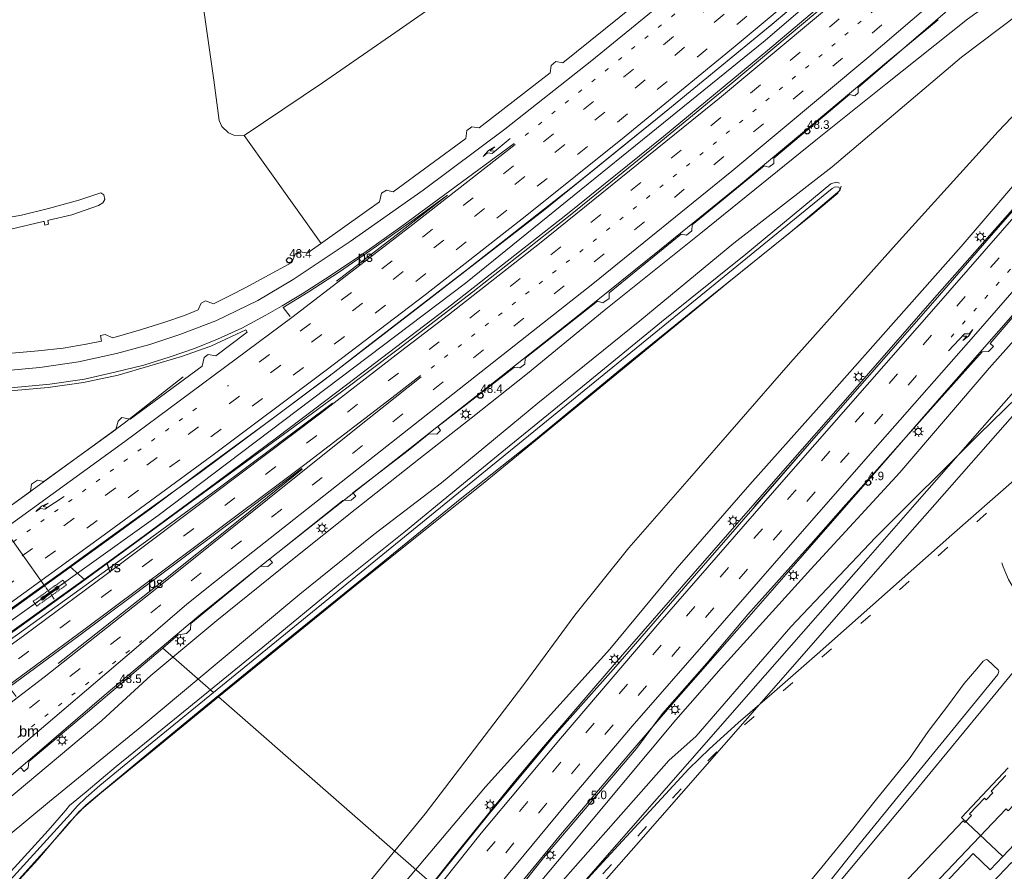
# Model space of a CAD drawing. Header units: metres. Extents: x 83575 to 86200, y 450600 to 453750.
# Tile 11 of 94: x 84056 to 84285, y 451214 to 451413. Entities that reach past the tile are written whole.
import ezdxf
from ezdxf.enums import TextEntityAlignment as Align

# ---------------------------------------------------------------- set-up
doc = ezdxf.new("R2010")
doc.units = ezdxf.units.M
for name, pattern in [('13strp', [4, 1, -3]), ('39strp', [12, 3, -9]), ('CENTER', [2, 1.25, -0.25, 0.25, -0.25]), ('DASHED2', [0.375, 0.25, -0.125])]:
    doc.linetypes.add(name, pattern=pattern)
for name, color, linetype, lineweight in [('bw-bs-portaal', 253, 'Continuous', 18), ('gr-bs-geleiderail', 253, 'geleiderail', 18), ('gw-bs-grondwerklijn', 253, 'Continuous', 18), ('mk-bs-13streep 0.45', 253, '13strp', 18), ('mk-bs-39streep 0.15', 253, '39strp', 18), ('mk-bs-pijlre750', 253, 'Continuous', 18), ('mk-bs-streep 0.15', 253, 'Continuous', 18), ('mk-bs-verdrijfstrp', 253, 'Continuous', 18), ('mk-bs-vlakmark', 253, 'Continuous', 18), ('og-bs-bebouwing', 253, 'Continuous', 18), ('vh-bs-randverharding', 253, 'Continuous', 18), ('wm-bs-hectometerbord text', 253, 'Continuous', 18), ('wm-bs-lichtmast', 253, 'Continuous', 18), ('wm-bs-lijnverlich', 253, 'lijnverlich', 18)]:
    doc.layers.add(name, color=color, linetype=linetype, lineweight=lineweight)
doc.styles.add('rtw_iso', font='iso-rtw.shx')
doc.linetypes.add('geleiderail', pattern='A,2,-1,[175,RTW.shx,S=0.5,R=0,X=0,Y=0],-1', length=4)
doc.linetypes.add('lijnverlich', pattern='A,0,-5,[22,RTW.shx,S=1,R=0,X=-0.625,Y=0],2.5,-0.5,[3,RTW.shx,S=0.5,R=0,X=0,Y=0],-0.5,2.5,[22,RTW.shx,S=1,R=180,X=0.625,Y=0],-5', length=16)

# ---------------------------------------------------------------- blocks, each defined once
blk = doc.blocks.new('poer SB40-flat-115')
h = blk.add_hatch()
h.set_pattern_fill('ACET-2D-ANSI31', color=252, angle=35.5535, style=0)
h.set_pattern_definition([(80.5534531, (-84062.6678, -451279.2036), (-3.131944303, 0.521104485), [])])
h.paths.add_polyline_path([(-1.77, -1.27), (1.77, 1.27), (1.57, 1.55), (-1.98, -0.98)])
at = {"layer": 'bw-bs-portaal', "linetype": 'CENTER'}
for points in [[(4.17, 3.2), (-4.37, -2.91)], [(0.89, -1.24), (-1.09, 1.53)]]:
    blk.add_lwpolyline(points, dxfattribs=at)
at = {"layer": 'bw-bs-portaal', "linetype": 'DASHED2'}
blk.add_lwpolyline([(-3.15, -2.9), (3.76, 2.04), (2.95, 3.18), (-3.97, -1.76)], close=True, dxfattribs=at)
at = {"layer": 'bw-bs-portaal', "linetype": 'Continuous'}
blk.add_lwpolyline([(1.77, 1.27), (1.57, 1.55), (-1.98, -0.98), (-1.77, -1.27)], close=True, dxfattribs=at)
at = {"layer": 'bw-bs-portaal', "linetype": 'CENTER'}
for points in [[(1.37, 0.83), (1.03, 1.32), (1.68, 1.78), (2.03, 1.29), (1.37, 0.83)], [(-1.88, -1.5), (-2.23, -1.01), (-1.58, -0.54), (-1.23, -1.03), (-1.88, -1.5)]]:
    blk.add_lwpolyline(points, close=True, dxfattribs=at)
blk = doc.blocks.new('dtbattr-r-flat-17')
at = {"layer": 'mk-bs-verdrijfstrp', "style": 'rtw_iso'}
blk.add_attdef('TAG', text='', height=2.5, dxfattribs=at).set_placement((0, 0), align=Align.MIDDLE_CENTER)
blk = doc.blocks.new('dtbattr-r-flat-18')
at = {"layer": 'mk-bs-vlakmark', "style": 'rtw_iso'}
blk.add_attdef('TAG', text='', height=2.5, dxfattribs=at).set_placement((0, 0), align=Align.MIDDLE_CENTER)
blk = doc.blocks.new('dtbattr-r-flat-25')
at = {"layer": 'mk-bs-vlakmark', "style": 'rtw_iso'}
blk.add_attdef('TAG', text='', height=2.5, dxfattribs=at).set_placement((0, 0), align=Align.MIDDLE_CENTER)
blk = doc.blocks.new('pijlr-flat-23')
at = {"layer": 'mk-bs-pijlre750'}
for p, q in [((0, 0), (-4.23, -3.44)), ((-5.09, -2.78), (-3.58, -1.94)), ((-3.58, -1.94), (-4.7, -2.86)), ((-6.29, -4.15), (-5.09, -2.78)), ((-6.29, -4.15), (-5.28, -3.33)), ((-5.28, -3.33), (-4.23, -3.44)), ((-4.7, -2.86), (-3.65, -2.96))]:
    blk.add_line(p, q, dxfattribs=at)
blk = doc.blocks.new('pijlr-flat-76')
at = {"layer": 'mk-bs-pijlre750'}
for p, q in [((5.66, 4.97), (4.66, 3.45)), ((5.66, 4.97), (4.78, 4.02)), ((0, 0), (3.72, 3.99)), ((4.27, 3.47), (3.21, 3.44)), ((3.28, 2.41), (4.27, 3.47)), ((4.66, 3.45), (3.28, 2.41)), ((4.78, 4.02), (3.72, 3.99))]:
    blk.add_line(p, q, dxfattribs=at)
blk = doc.blocks.new('pijlr-flat-93')
at = {"layer": 'mk-bs-pijlre750'}
for p, q in [((0, 0), (-4.54, -3.02)), ((-6.66, -3.53), (-5.33, -2.28)), ((-5.33, -2.28), (-3.75, -1.59)), ((-3.75, -1.59), (-4.95, -2.39)), ((-6.66, -3.53), (-5.58, -2.81)), ((-5.58, -2.81), (-4.54, -3.02)), ((-4.95, -2.39), (-3.91, -2.6))]:
    blk.add_line(p, q, dxfattribs=at)
blk = doc.blocks.new('dtbattr-l-flat-42')
at = {"layer": 'mk-bs-13streep 0.45', "style": 'rtw_iso'}
blk.add_attdef('TAG', (0, 0), '', height=2.5, dxfattribs=at)
blk = doc.blocks.new('HMP1-flat-29')
at = {"color": 253}
blk.add_circle((0, 0), 0.625, dxfattribs=at)
blk = doc.blocks.new('HMP1-flat-32')
at = {"color": 253}
blk.add_circle((0, 0), 0.625, dxfattribs=at)
blk = doc.blocks.new('HMP1-flat-34')
at = {"color": 253}
blk.add_circle((0, 0), 0.625, dxfattribs=at)
blk = doc.blocks.new('HMP1-flat-35')
at = {"color": 253}
blk.add_circle((0, 0), 0.625, dxfattribs=at)
blk = doc.blocks.new('HMP1-flat-37')
at = {"color": 253}
blk.add_circle((0, 0), 0.625, dxfattribs=at)
blk = doc.blocks.new('HMP1-flat-38')
at = {"color": 253}
blk.add_circle((0, 0), 0.625, dxfattribs=at)
blk = doc.blocks.new('lantaarnpaal-flat-13')
at = {"layer": 'wm-bs-lichtmast'}
for p, q in [((-0.75, 0), (-1.25, 0)), ((-0.88, 0.88), (-0.53, 0.53)), ((0, 0.75), (0, 1.25)), ((0.53, 0.53), (0.88, 0.88)), ((0.75, 0), (1.25, 0)), ((-0.53, -0.53), (-0.88, -0.88)), ((0, -0.75), (0, -1.25)), ((0.53, -0.53), (0.88, -0.88))]:
    blk.add_line(p, q, dxfattribs=at)
blk.add_circle((0, 0), 0.75, dxfattribs=at)
blk = doc.blocks.new('lantaarnpaal-flat-14')
at = {"layer": 'wm-bs-lichtmast'}
for p, q in [((-0.75, 0), (-1.25, 0)), ((-0.88, 0.88), (-0.53, 0.53)), ((0, 0.75), (0, 1.25)), ((0.53, 0.53), (0.88, 0.88)), ((0.75, 0), (1.25, 0)), ((-0.53, -0.53), (-0.88, -0.88)), ((0, -0.75), (0, -1.25)), ((0.53, -0.53), (0.88, -0.88))]:
    blk.add_line(p, q, dxfattribs=at)
blk.add_circle((0, 0), 0.75, dxfattribs=at)
blk = doc.blocks.new('lantaarnpaal-flat-61')
at = {"layer": 'wm-bs-lichtmast'}
for p, q in [((-0.75, 0), (-1.25, 0)), ((-0.88, 0.88), (-0.53, 0.53)), ((0, 0.75), (0, 1.25)), ((0.53, 0.53), (0.88, 0.88)), ((0.75, 0), (1.25, 0)), ((-0.53, -0.53), (-0.88, -0.88)), ((0, -0.75), (0, -1.25)), ((0.53, -0.53), (0.88, -0.88))]:
    blk.add_line(p, q, dxfattribs=at)
blk.add_circle((0, 0), 0.75, dxfattribs=at)
blk = doc.blocks.new('lantaarnpaal-flat-62')
at = {"layer": 'wm-bs-lichtmast'}
for p, q in [((-0.75, 0), (-1.25, 0)), ((-0.88, 0.88), (-0.53, 0.53)), ((0, 0.75), (0, 1.25)), ((0.53, 0.53), (0.88, 0.88)), ((0.75, 0), (1.25, 0)), ((-0.53, -0.53), (-0.88, -0.88)), ((0, -0.75), (0, -1.25)), ((0.53, -0.53), (0.88, -0.88))]:
    blk.add_line(p, q, dxfattribs=at)
blk.add_circle((0, 0), 0.75, dxfattribs=at)
blk = doc.blocks.new('lantaarnpaal-flat-63')
at = {"layer": 'wm-bs-lichtmast'}
for p, q in [((-0.57, 0.49), (-0.95, 0.82)), ((-0.05, 0.75), (-0.09, 1.25)), ((0.49, 0.57), (0.82, 0.95)), ((0.75, 0.05), (1.25, 0.09)), ((-1.25, -0.09), (-0.75, -0.05)), ((-0.49, -0.57), (-0.82, -0.95)), ((0.05, -0.75), (0.09, -1.25)), ((0.57, -0.49), (0.95, -0.82))]:
    blk.add_line(p, q, dxfattribs=at)
blk.add_circle((0, 0), 0.75, dxfattribs=at)
blk = doc.blocks.new('lantaarnpaal-flat-90')
at = {"layer": 'wm-bs-lichtmast'}
for p, q in [((-0.57, 0.49), (-0.95, 0.82)), ((-0.05, 0.75), (-0.09, 1.25)), ((0.49, 0.57), (0.82, 0.95)), ((0.75, 0.05), (1.25, 0.09)), ((-1.25, -0.09), (-0.75, -0.05)), ((-0.49, -0.57), (-0.82, -0.95)), ((0.05, -0.75), (0.09, -1.25)), ((0.57, -0.49), (0.95, -0.82))]:
    blk.add_line(p, q, dxfattribs=at)
blk.add_circle((0, 0), 0.75, dxfattribs=at)
blk = doc.blocks.new('lantaarnpaal-flat-91')
at = {"layer": 'wm-bs-lichtmast'}
for p, q in [((-0.57, 0.49), (-0.95, 0.82)), ((-0.05, 0.75), (-0.09, 1.25)), ((0.49, 0.57), (0.82, 0.95)), ((0.75, 0.05), (1.25, 0.09)), ((-1.25, -0.09), (-0.75, -0.05)), ((-0.49, -0.57), (-0.82, -0.95)), ((0.05, -0.75), (0.09, -1.25)), ((0.57, -0.49), (0.95, -0.82))]:
    blk.add_line(p, q, dxfattribs=at)
blk.add_circle((0, 0), 0.75, dxfattribs=at)
blk = doc.blocks.new('lantaarnpaal-flat-112')
at = {"layer": 'wm-bs-lichtmast'}
for p, q in [((-0.75, 0.05), (-1.25, 0.09)), ((-0.49, 0.57), (-0.82, 0.94)), ((0.05, 0.75), (0.09, 1.25)), ((0.57, 0.49), (0.94, 0.82)), ((-0.57, -0.49), (-0.94, -0.82)), ((-0.05, -0.75), (-0.09, -1.25)), ((0.49, -0.57), (0.82, -0.94)), ((1.25, -0.09), (0.75, -0.05))]:
    blk.add_line(p, q, dxfattribs=at)
blk.add_circle((0, 0), 0.75, dxfattribs=at)
blk = doc.blocks.new('lantaarnpaal-flat-135')
at = {"layer": 'wm-bs-lichtmast'}
for p, q in [((-0.75, 0), (-1.25, 0)), ((-0.88, 0.88), (-0.53, 0.53)), ((0, 0.75), (0, 1.25)), ((0.53, 0.53), (0.88, 0.88)), ((0.75, 0), (1.25, 0)), ((-0.53, -0.53), (-0.88, -0.88)), ((0, -0.75), (0, -1.25)), ((0.53, -0.53), (0.88, -0.88))]:
    blk.add_line(p, q, dxfattribs=at)
blk.add_circle((0, 0), 0.75, dxfattribs=at)
blk = doc.blocks.new('lantaarnpaal-flat-136')
at = {"layer": 'wm-bs-lichtmast'}
for p, q in [((-0.57, 0.49), (-0.95, 0.82)), ((-0.05, 0.75), (-0.09, 1.25)), ((0.49, 0.57), (0.82, 0.95)), ((0.75, 0.05), (1.25, 0.09)), ((-1.25, -0.09), (-0.75, -0.05)), ((-0.49, -0.57), (-0.82, -0.95)), ((0.05, -0.75), (0.09, -1.25)), ((0.57, -0.49), (0.95, -0.82))]:
    blk.add_line(p, q, dxfattribs=at)
blk.add_circle((0, 0), 0.75, dxfattribs=at)
blk = doc.blocks.new('lantaarnpaal-flat-159')
at = {"layer": 'wm-bs-lichtmast'}
for p, q in [((-0.57, 0.49), (-0.95, 0.82)), ((-0.05, 0.75), (-0.09, 1.25)), ((0.49, 0.57), (0.82, 0.95)), ((0.75, 0.05), (1.25, 0.09)), ((-1.25, -0.09), (-0.75, -0.05)), ((-0.49, -0.57), (-0.82, -0.95)), ((0.05, -0.75), (0.09, -1.25)), ((0.57, -0.49), (0.95, -0.82))]:
    blk.add_line(p, q, dxfattribs=at)
blk.add_circle((0, 0), 0.75, dxfattribs=at)
blk = doc.blocks.new('lantaarnpaal-flat-160')
at = {"layer": 'wm-bs-lichtmast'}
for p, q in [((-0.57, 0.49), (-0.95, 0.82)), ((-0.05, 0.75), (-0.09, 1.25)), ((0.49, 0.57), (0.82, 0.95)), ((0.75, 0.05), (1.25, 0.09)), ((-1.25, -0.09), (-0.75, -0.05)), ((-0.49, -0.57), (-0.82, -0.95)), ((0.05, -0.75), (0.09, -1.25)), ((0.57, -0.49), (0.95, -0.82))]:
    blk.add_line(p, q, dxfattribs=at)
blk.add_circle((0, 0), 0.75, dxfattribs=at)
blk = doc.blocks.new('lantaarnpaal-flat-187')
at = {"layer": 'wm-bs-lichtmast'}
for p, q in [((-0.57, 0.49), (-0.95, 0.82)), ((-0.05, 0.75), (-0.09, 1.25)), ((0.49, 0.57), (0.82, 0.95)), ((0.75, 0.05), (1.25, 0.09)), ((-1.25, -0.09), (-0.75, -0.05)), ((-0.49, -0.57), (-0.82, -0.95)), ((0.05, -0.75), (0.09, -1.25)), ((0.57, -0.49), (0.95, -0.82))]:
    blk.add_line(p, q, dxfattribs=at)
blk.add_circle((0, 0), 0.75, dxfattribs=at)

msp = doc.modelspace()

# ---------------------------------------------------------------- linework, layer by layer
at = {"layer": 'bw-bs-portaal', "flags": 128}
msp.add_lwpolyline([(84049.81, 451297.2), (84061.58, 451280.73)], dxfattribs=at)
at = {"layer": 'gr-bs-geleiderail', "flags": 128}
for points in [[(84281.01, 451455.09), (84258.86, 451435.47), (84231.19, 451412.16), (84207.66, 451392.84), (84185.23, 451374.74), (84159.99, 451354.86), (84136.58, 451336.78), (84129.06, 451331.01), (84114.14, 451319.78), (84098.98, 451308.63), (84086.29, 451299.2)], [(84284.03, 451452.17), (84264.55, 451435.12), (84251.04, 451423.69), (84230.09, 451406.01), (84205.8, 451385.89), (84182.98, 451367.52), (84156.34, 451346.63), (84132.11, 451328.15), (84115.77, 451315.83), (84099.15, 451303.44), (84081.97, 451290.85), (84071.14, 451282.93), (84060.62, 451275.34), (84041.28, 451261.56), (84020.01, 451246.49), (84010.3, 451239.7)], [(84269.9, 451413.17), (84258.35, 451403.55), (84241.05, 451389.1), (84223.27, 451374.33), (84205.28, 451359.71), (84186.48, 451344.57), (84167.9, 451329.86), (84154.73, 451319.55), (84147.65, 451313.96), (84129.16, 451299.37), (84110.54, 451284.66), (84097.82, 451274.41), (84086.31, 451264.73), (84075.25, 451255.46), (84060.17, 451242.44), (84043.62, 451228.39), (84031.62, 451218.39)], [(84325.43, 451412.52), (84317.25, 451403.13), (84304.92, 451389.19), (84288.4, 451370.18), (84268.53, 451347.61), (84250.43, 451326.91), (84232.01, 451305.91), (84212.76, 451283.86), (84195.22, 451263.74), (84177.75, 451243.47), (84170.95, 451235.3), (84156.82, 451217.89), (84141.1, 451197.85), (84130.83, 451183.83), (84119.81, 451168.77), (84109.17, 451153.62), (84104.13, 451145.87)], [(84337.08, 451401.3), (84328.88, 451391.75), (84314.81, 451375.66), (84299.91, 451358.65), (84284.11, 451340.55), (84269.17, 451323.53), (84255.12, 451307.41), (84240.4, 451290.6), (84225.2, 451273.2), (84207.67, 451253.26), (84198.14, 451242.23), (84181.73, 451222.89), (84167.4, 451205.38), (84149.41, 451182.26), (84136.86, 451165.07), (84124.03, 451146.5), (84115.93, 451134.07)], [(83994.2, 451257.65), (84010.57, 451269.2), (84029.11, 451282.31), (84051.9, 451298.61), (84071.29, 451312.69), (84079.91, 451319.01), (84093.68, 451329.82)], [(84086.29, 451299.2), (84074.52, 451290.62), (84052.89, 451274.97), (84029.92, 451258.6)]]:
    msp.add_lwpolyline(points, dxfattribs=at)
at = {"layer": 'gw-bs-grondwerklijn'}
for p, q in [((84125.86, 451360.92), (84107.94, 451386.13)), ((84070.76, 451282.44), (84067.2, 451285.55)), ((84088.92, 451266.52), (84100.78, 451256.12)), ((84101.96, 451255.09), (84151.84, 451211.37))]:
    msp.add_line(p, q, dxfattribs=at)
at = {"layer": 'gw-bs-grondwerklijn', "flags": 128}
for points in [[(84034, 451216), (84052.07, 451230.62), (84074.71, 451249.63), (84086.17, 451260.12), (84101.56, 451272.93), (84118.82, 451286.84), (84133.83, 451298.86), (84148.7, 451310.61), (84160.89, 451320.2), (84174.03, 451330.6), (84191.95, 451345.27), (84214.51, 451363.33), (84241.32, 451385.02), (84257.73, 451398.1), (84276.75, 451413.27), (84291.83, 451424.1), (84300.21, 451430.73), (84302.26, 451433.22)], [(84303.36, 451424), (84300.28, 451422.39), (84293.13, 451417.89), (84275.38, 451404.45), (84245.17, 451378.82), (84222.22, 451360.98), (84200.28, 451342.9), (84176.43, 451323.64), (84153.95, 451305.09), (84138.21, 451293.04), (84120.93, 451279.08), (84102.1, 451263.36), (84084.01, 451248.31), (84062.46, 451230.67), (84042.67, 451214.29), (84038.75, 451211.25)], [(84038.75, 451211.25), (84042.67, 451214.29), (84062.46, 451230.67), (84084.01, 451248.31), (84102.1, 451263.36), (84120.93, 451279.08), (84138.21, 451293.04), (84153.95, 451305.09), (84176.43, 451323.64), (84200.28, 451342.9), (84222.22, 451360.98), (84245.17, 451378.82), (84275.38, 451404.45), (84293.13, 451417.89)], [(84312.03, 451416.72), (84299.6, 451403.57), (84283.93, 451387.08), (84260.08, 451360.82), (84235.46, 451333.13), (84211.32, 451305.46), (84197.67, 451289.92), (84185.13, 451274.17), (84173.18, 451258.03), (84150.2, 451227.84), (84128.14, 451201), (84105.86, 451174.98), (84095.73, 451161.54), (84092.96, 451157.04)], [(84312.03, 451416.72), (84320.41, 451411.86), (84319.5, 451410.97), (84315.33, 451406.2), (84306.48, 451396.3), (84292.44, 451380.28), (84275.26, 451360.27), (84259.49, 451342.42), (84242.02, 451322.7), (84225.95, 451304.7), (84208.97, 451285.22), (84193.28, 451266.24), (84164.28, 451234.1), (84123.61, 451185.95), (84107.84, 451165.63), (84098.51, 451151.49)], [(84098.51, 451151.49), (84107.84, 451165.63), (84123.61, 451185.95), (84164.28, 451234.1), (84193.28, 451266.24), (84208.97, 451285.22), (84225.95, 451304.7), (84242.02, 451322.7), (84259.49, 451342.42), (84275.26, 451360.27), (84292.44, 451380.28), (84306.48, 451396.3), (84315.33, 451406.2), (84319.5, 451410.97), (84320.41, 451411.86), (84322.13, 451412.3), (84323.22, 451411.89), (84322.24, 451410.64)], [(84322.71, 451410.22), (84323.15, 451409.62), (84308.87, 451393.37), (84296.13, 451378.61), (84282.26, 451362.84), (84270.24, 451348.89), (84255.62, 451332.18), (84240.92, 451315.39), (84226.62, 451299.04), (84213.01, 451283.38), (84194.64, 451262.22), (84180.2, 451245.96), (84164.73, 451227.38), (84150.41, 451209.59), (84137.1, 451192.22), (84121.68, 451171.36), (84108.04, 451151.71), (84104.2, 451145.8)], [(84092.96, 451157.04), (84095.73, 451161.54), (84105.86, 451174.98), (84128.14, 451201), (84150.2, 451227.84), (84173.18, 451258.03), (84185.13, 451274.17), (84197.67, 451289.92), (84211.32, 451305.46), (84235.46, 451333.13), (84260.08, 451360.82), (84283.93, 451387.08), (84299.6, 451403.57)], [(84246.9, 451375.01), (84246.09, 451375.23), (84244.89, 451374.86), (84225.02, 451358.48), (84205.32, 451342.64), (84186.92, 451327.53), (84169.79, 451313.64), (84156.51, 451302.84), (84145.54, 451293.76), (84130.4, 451281.64), (84112.29, 451266.69), (84092.87, 451250.96), (84078.02, 451238.84), (84071.05, 451232.96), (84067.16, 451229.73), (84066.32, 451228.68), (84062.19, 451223.93), (84052.74, 451213.58), (84044.95, 451205.05)], [(84046.86, 451203.14), (84048.4, 451204.88), (84059.74, 451217.17), (84067.17, 451225.87), (84070.99, 451229.86), (84087.04, 451243.25), (84098.98, 451253.04), (84117.4, 451268.05), (84139.85, 451286.16), (84158.31, 451301.26), (84175.56, 451314.86), (84196.71, 451332.28), (84216.73, 451348.45), (84235.39, 451363.52), (84246.98, 451373.32), (84247.26, 451374.29)], [(84306.67, 451342.88), (84279.39, 451316.37), (84255.31, 451292.29), (84235.5, 451271.49), (84213.42, 451245.98), (84207.02, 451240.28), (84175.86, 451204.93), (84164.01, 451191.66), (84159.2, 451185.82), (84154.41, 451182.65), (84158.95, 451187.86), (84162.15, 451192.81), (84164.52, 451196.92), (84183.07, 451219.13), (84208.69, 451249.77), (84219.23, 451261.82), (84240.15, 451284.94), (84261, 451307.49), (84281.8, 451331.86), (84305.01, 451357.86)], [(84305.01, 451357.86), (84281.8, 451331.86), (84261, 451307.49), (84240.15, 451284.94), (84219.23, 451261.82), (84208.69, 451249.77), (84183.07, 451219.13), (84164.52, 451196.92), (84162.15, 451192.81), (84158.95, 451187.86), (84154.41, 451182.65), (84159.2, 451185.82), (84164.01, 451191.66), (84175.86, 451204.93), (84207.02, 451240.28), (84213.42, 451245.98), (84235.5, 451271.49), (84255.31, 451292.29), (84279.39, 451316.37), (84306.67, 451342.88)], [(84116.2, 451133.8), (84127.9, 451151.41), (84143.56, 451173.58), (84162.17, 451197.95), (84177.8, 451217.56), (84199.49, 451243.1), (84205.57, 451251.27), (84215.91, 451262.96), (84225.45, 451274.37), (84240.16, 451290.75), (84252.59, 451304.72), (84266.79, 451320.72), (84280.21, 451335.64), (84281.68, 451335.72), (84282.86, 451336.88), (84282.06, 451337.62), (84295.62, 451353.39)], [(84287.68, 451305.7), (84273.08, 451292.94), (84258.09, 451279.62), (84241.69, 451265.12), (84231.09, 451255.84), (84223.2, 451249.09), (84216.51, 451242.97), (84211.72, 451238.33), (84189.81, 451214.57), (84173.03, 451196.06), (84164.12, 451185.64), (84159.07, 451178.36), (84155.1, 451169.33), (84151.08, 451156.01), (84147.46, 451138.34), (84143.57, 451120.5), (84140.69, 451109.31)]]:
    msp.add_lwpolyline(points, dxfattribs=at)
at = {"layer": 'gw-bs-grondwerklijn'}
for points in [[(84162.79, 451423.85), (84144.09, 451410.78), (84126.24, 451398.42), (84107.94, 451386.13), (84105.47, 451386.22), (84104.24, 451386.76), (84102.68, 451388.24), (84102.05, 451389.66), (84100.81, 451399.06), (84099.13, 451411.06), (84097.34, 451423.76)], [(84154.63, 451300), (84208.22, 451343.65), (84245.14, 451373.77), (84245.89, 451374.19), (84246.71, 451374.12), (84246.98, 451373.62), (84246.49, 451372.69), (84240.66, 451367.79), (84221.37, 451352.23), (84163.71, 451304.95), (84157.52, 451300)], [(84047.59, 451366.1), (84055.96, 451367.58), (84062.28, 451369.08), (84069.36, 451371.02), (84074.46, 451372.8), (84075.15, 451372.33), (84075.4, 451371.23), (84074.92, 451370.4), (84073.9, 451369.8), (84067.67, 451367.6), (84062.3, 451366.37), (84062.1, 451366.34), (84062.25, 451365.48), (84061.41, 451365.2), (84061.23, 451366.09), (84061.03, 451366.05), (84053.11, 451364.17)], [(84100.78, 451256.12), (84126.86, 451277.38), (84154.63, 451300)], [(84157.52, 451300), (84134.33, 451281.46), (84101.96, 451255.09)], [(84235.3, 451206.32), (84242.74, 451215.35), (84249.99, 451224.24), (84251.95, 451226.69), (84255.24, 451230.82), (84263.19, 451240.77), (84267.59, 451247.03), (84272.29, 451253.25), (84275.98, 451258.2), (84278.91, 451261.69), (84280.4, 451263.48), (84281.13, 451263.83), (84281.4, 451263.77), (84284, 451261.35), (84284.06, 451261.03), (84283.8, 451260.33), (84264.69, 451236.93), (84251.28, 451220.47)], [(84097.69, 450950), (84103.53, 450966.02), (84131.63, 451038.14), (84133.02, 451042.22), (84135.44, 451048.3), (84138.23, 451054.23), (84141.37, 451059.97), (84160.01, 451090.83), (84185.4, 451131.54), (84203.47, 451156.5), (84239.63, 451203.09), (84245.72, 451210.53), (84264.01, 451232.42), (84287.84, 451261.38), (84294.65, 451254.94)], [(84101.96, 451255.09), (84085.57, 451241.75), (84074.2, 451232.51), (84069.4, 451228.38), (84066.03, 451224.46), (84062.53, 451220.47), (84050.21, 451206.88), (84001.14, 451152.2), (83974.78, 451122.9), (83973.59, 451124.12), (83985.07, 451136.64), (84049.22, 451208), (84067.37, 451227.82), (84068.95, 451229.64), (84071.02, 451231.66), (84074.19, 451234.41), (84085.58, 451243.73), (84100.78, 451256.12)], [(84251.28, 451220.47), (84241.65, 451208.34), (84208.47, 451166.15), (84206.42, 451163.53)]]:
    msp.add_lwpolyline(points, dxfattribs=at)
at = {"layer": 'mk-bs-13streep 0.45', "flags": 128}
for points in [[(84615.9, 451731.3), (84606.88, 451720.97), (84602.42, 451715.86), (84560.23, 451667.52), (84518.72, 451620.09), (84481.23, 451577.2), (84449.88, 451541.43), (84432.78, 451521.74), (84416.07, 451502.63), (84400.42, 451484.83), (84396.59, 451480.46), (84384.58, 451466.78), (84368.71, 451448.67), (84360.59, 451439.41), (84353.92, 451431.82), (84331.78, 451406.41), (84308.82, 451380.16), (84271, 451336.88)], [(84269.44, 451466.23), (84246.95, 451446.74), (84218.77, 451423.01), (84192.8, 451401.69), (84173.39, 451386.09)], [(84151.55, 451331.85), (84186.89, 451359.44), (84218.38, 451384.85), (84246.44, 451408.09), (84280.32, 451437.15), (84290.43, 451445.92)], [(84096.78, 451322.48), (84069.68, 451302.62), (84042.93, 451283.29), (84022.69, 451268.86), (83998.84, 451252.05)], [(84026.65, 451223.58), (84048.1, 451240.16), (84084.07, 451268.24)]]:
    msp.add_lwpolyline(points, dxfattribs=at)
at = {"layer": 'mk-bs-39streep 0.15', "flags": 128}
for points in [[(84107.96, 451141.62), (84116.94, 451155.23), (84127.27, 451170.22), (84138.42, 451185.6), (84149.28, 451199.91), (84158.64, 451211.79), (84174.35, 451230.98), (84190.19, 451249.71), (84206.21, 451268.28), (84236.4, 451303.03), (84268.68, 451339.92), (84301.76, 451377.84), (84329.15, 451408.93), (84351.28, 451434.3), (84357.99, 451442.01), (84370.27, 451456.09), (84391.73, 451480.51), (84393.87, 451482.97), (84409.43, 451500.76), (84424.93, 451518.57), (84446.38, 451543.16), (84469.87, 451569.93), (84516.6, 451623.38), (84563.42, 451676.93), (84599.43, 451718.18), (84604.02, 451723.43), (84613.19, 451733.92)], [(84272.01, 451463.75), (84247.2, 451441.93), (84211.4, 451411.9), (84182.68, 451388.56), (84163.69, 451373.42), (84135.09, 451351.16), (84115.89, 451336.59), (84104.03, 451327.65)], [(84274.81, 451461.06), (84242.3, 451433), (84201.88, 451399.42), (84165.97, 451370.58), (84127.77, 451341), (84089.1, 451312.05), (84059.78, 451290.68), (84030.29, 451269.58), (84001.03, 451248.97)], [(84002.78, 451245.72), (84020.1, 451257.91), (84049.62, 451278.93), (84079.14, 451300.29), (84108.2, 451321.76), (84137.18, 451343.66), (84184.95, 451381.04), (84223.24, 451412.28), (84261.71, 451444.91), (84277.55, 451458.41)], [(84016.45, 451235.7), (84038.53, 451251.7), (84065.13, 451271.3), (84086.75, 451287.37), (84105.92, 451301.71), (84125.01, 451316.22), (84153.69, 451338.17), (84182.16, 451360.44), (84210.41, 451383.12), (84238.33, 451406.1), (84275.02, 451437.44), (84287.79, 451448.49)], [(84293.16, 451443.26), (84250.32, 451406.45), (84205.9, 451369.65), (84168.21, 451339.55), (84137.27, 451315.12), (84109.08, 451292.95), (84090.04, 451277.81), (84061.75, 451255.58), (84023.69, 451226.07)], [(84264.87, 451330.14), (84256.97, 451321.08), (84233.15, 451293.75), (84208.99, 451266.05), (84191.65, 451245.84), (84175.23, 451226.36), (84159.99, 451207.79), (84146.75, 451190.66), (84137.36, 451178.1), (84125.2, 451161.07), (84117.88, 451150.41), (84110.47, 451139.14)], [(84141.93, 451108.07), (84142.52, 451109.99), (84144.93, 451118.97), (84147.51, 451130.2), (84150.98, 451147.73), (84153.85, 451160.05), (84157.02, 451169.95), (84160.57, 451177.78), (84162.77, 451181.48), (84168.19, 451188.01), (84179.82, 451201.06), (84196.58, 451219.15), (84214.04, 451238.13), (84218, 451242.03), (84224.23, 451248.14), (84231.38, 451254.47), (84240.29, 451262.26), (84254.38, 451274.41), (84267.99, 451286.34), (84284.37, 451300.8), (84294.14, 451309.48)]]:
    msp.add_lwpolyline(points, dxfattribs=at)
at = {"layer": 'mk-bs-streep 0.15', "flags": 128}
for points in [[(84006.28, 451243.72), (84022.16, 451254.9), (84049.86, 451274.61), (84075.23, 451292.9), (84100.35, 451311.34), (84127.09, 451331.39), (84150.15, 451348.99), (84173.89, 451367.53), (84196.61, 451385.72), (84222.55, 451406.96), (84249.58, 451429.61), (84270.76, 451447.9), (84280.11, 451455.95)], [(84285.27, 451450.96), (84260.38, 451429.64), (84218.89, 451394.83), (84176.86, 451360.93), (84155.6, 451344.26), (84144.41, 451335.71)], [(84028.88, 451220.86), (84054.2, 451242.26), (84083.29, 451267.02), (84094.55, 451276.73), (84101.45, 451282.25), (84127.98, 451303.17), (84158.11, 451326.96), (84189.3, 451351.5), (84221.73, 451377.84), (84253.76, 451404.49), (84287.23, 451433.2), (84295.94, 451440.88)], [(84216.42, 451426.07), (84189.05, 451403.63), (84168.79, 451387.63), (84149.72, 451373.38), (84132.69, 451361.38), (84119.32, 451352.52), (84111.13, 451347.62), (84101.28, 451342.9), (84092.9, 451339.7), (84085.9, 451337.39), (84078.11, 451335.26), (84069.23, 451333.34), (84060.22, 451332.02), (84052.59, 451331.28)], [(84104.34, 451142.91), (84111.45, 451153.76), (84121.12, 451167.82), (84132.37, 451183.44), (84148.67, 451205.02), (84163.25, 451223.32), (84181.72, 451245.4), (84204.97, 451272.59), (84233.32, 451305.12), (84268.87, 451345.7), (84300.41, 451381.79), (84326.49, 451411.49)], [(84112.99, 451136.17), (84118.66, 451144.98), (84125.76, 451155.43), (84134.98, 451168.59), (84146.28, 451184.07), (84157.99, 451199.34), (84169.17, 451213.28), (84183.02, 451230), (84198.5, 451248.25), (84216.29, 451268.7), (84234.92, 451289.95), (84256.41, 451314.49), (84278.69, 451339.86), (84309.31, 451374.91), (84334.56, 451403.73)], [(83995.69, 451254.43), (84027.37, 451276.7), (84054.52, 451296.23), (84080.03, 451314.76), (84119.03, 451343.66), (84146.6, 451364.82), (84171.18, 451384.07)], [(84170.96, 451384.31), (84155.95, 451373.21), (84144.74, 451364.97), (84135.3, 451358.27), (84128.02, 451353.38), (84121.49, 451349.19), (84116.8, 451346.35), (84112.97, 451344.18), (84107.39, 451341.15), (84101.72, 451338.63), (84096.34, 451336.44), (84090.68, 451334.49), (84084.5, 451332.55), (84077.7, 451330.87), (84070.67, 451329.27), (84062.56, 451328.07), (84053.47, 451327.23)], [(84017.53, 451231.94), (84047.54, 451253.86), (84070.82, 451270.99), (84096.65, 451290.27), (84121.74, 451309.15), (84143.41, 451325.7), (84149.06, 451330.15)], [(84149.21, 451329.84), (84134.07, 451317.74), (84113.34, 451301.18), (84086.35, 451279.53), (84061.2, 451259.75), (84054.93, 451254.91), (84027.43, 451233.62), (84020.77, 451228.5)], [(84284.81, 451286.39), (84285.08, 451285.48), (84286.29, 451282.5), (84288, 451279.7), (84290.32, 451276.75), (84292.82, 451273.89), (84295.86, 451270.93)]]:
    msp.add_lwpolyline(points, dxfattribs=at)
at = {"layer": 'mk-bs-verdrijfstrp', "flags": 128}
msp.add_lwpolyline([(84144.41, 451335.71), (84125.5, 451321.07), (84100.6, 451302.32), (84078.08, 451285.45), (84056.72, 451269.63), (84033.1, 451252.37), (84021.52, 451243.89), (84011.84, 451236.89), (84010.55, 451238.15), (84030.78, 451252.41), (84055.04, 451269.69), (84082.03, 451289.18), (84101.79, 451303.7), (84128.53, 451323.68)], dxfattribs=at)
at = {"layer": 'mk-bs-vlakmark', "flags": 128}
for points in [[(84118.68, 451343.9), (84117.05, 451346.01), (84122.84, 451349.56), (84130.16, 451354.29), (84137.51, 451359.35), (84147.61, 451366.51), (84155.39, 451372.23), (84143.41, 451362.9), (84129.47, 451352.18)], [(84054.68, 451255.18), (84053.04, 451257.37), (84069.67, 451269.61), (84087.77, 451283.1), (84108.35, 451298.54), (84121.38, 451308.39), (84121.49, 451308.27), (84107.26, 451296.81), (84086.84, 451280.49), (84064.52, 451262.93)]]:
    msp.add_lwpolyline(points, dxfattribs=at)
at = {"layer": 'og-bs-bebouwing'}
for p, q in [((84286.27, 451238.53), (84275.36, 451226.97)), ((84275.36, 451226.97), (84285.01, 451217.85))]:
    msp.add_line(p, q, dxfattribs=at)
msp.add_lwpolyline([(84239.68, 451176.95), (84239.18, 451177.43), (84278.08, 451218.54), (84282.08, 451214.76), (84285.01, 451217.85), (84295.93, 451229.39), (84298.1, 451231.68), (84299.93, 451229.96), (84299.51, 451229.52), (84299.32, 451229.7), (84297.35, 451227.61), (84318.48, 451207.63), (84307.97, 451196.52), (84287.01, 451216.43), (84282.54, 451211.71)], dxfattribs=at)
at = {"layer": 'vh-bs-randverharding'}
for points in [[(84296.37, 451436.33), (84251.23, 451397.35), (84251.26, 451396.07), (84250.47, 451395.37), (84249.19, 451395.72), (84231.55, 451380.84), (84231.55, 451379.6), (84230.39, 451378.74), (84229.29, 451379.04), (84212.52, 451365.29), (84212.45, 451363.93), (84211.2, 451362.89), (84209.93, 451363.08), (84193.15, 451349.44), (84193.11, 451348.11), (84191.64, 451347.12), (84190.38, 451347.47), (84173.49, 451334.21), (84173.45, 451332.74), (84172.3, 451331.92), (84171, 451332.05), (84153.12, 451318.2), (84153.76, 451317.28), (84152.88, 451316.45), (84151, 451316.53), (84146.17, 451312.65), (84133.29, 451302.76), (84133.99, 451301.99), (84132.92, 451301.06), (84130.98, 451300.96), (84129.78, 451300)], [(84255.16, 451432.5), (84231.05, 451412.05), (84205.96, 451391.45), (84177.71, 451368.56), (84149.07, 451346.39), (84126.71, 451329.22), (84097.63, 451307.48), (84087.23, 451300)], [(84094.71, 451300), (84098.41, 451302.72), (84117.07, 451316.32), (84130.65, 451326.28), (84143.53, 451336.07), (84161.33, 451349.64), (84184.42, 451367.89), (84203.03, 451382.98), (84221.3, 451397.96), (84241.86, 451415.13)], [(84122.78, 451358.73), (84139.53, 451370.63), (84140.01, 451372.65), (84141.15, 451373.38), (84142.71, 451373.03), (84159.65, 451385.41), (84159.89, 451387.35), (84161.03, 451388.16), (84162.78, 451387.95), (84179.36, 451400.79), (84179.54, 451402.48), (84180.68, 451403.39), (84182.3, 451403.14), (84198.65, 451416.27)], [(84264.47, 451300), (84298.13, 451338.35), (84324.76, 451368.87), (84343.25, 451389.91), (84343.17, 451390.02), (84343.83, 451390.57), (84347.56, 451394.81)], [(84349.63, 451391.64), (84346.57, 451388.15), (84346.13, 451387.53), (84345.94, 451387.47), (84327.2, 451366.15), (84315.38, 451352.68), (84294, 451328.34), (84269.1, 451300)], [(84227.46, 451300), (84240.92, 451315.39), (84255.62, 451332.18), (84270.24, 451348.89), (84282.26, 451362.84), (84296.13, 451378.61)], [(84108.6, 451340.28), (84108.33, 451340.77), (84100.11, 451336.97), (84093.26, 451334.6), (84085.93, 451332.42), (84078.48, 451330.19), (84070.43, 451328.52), (84062.13, 451327.34), (84054.24, 451326.61), (84045.3, 451326.24), (84037.54, 451326.26), (84029.89, 451326.84), (84022.91, 451327.65), (84015.21, 451328.84), (84007.71, 451330.64), (83999.74, 451332.78), (83990.1, 451335.91), (83982.39, 451339), (83977.04, 451341.51), (83971.42, 451344.47), (83966.47, 451347.42), (83961.53, 451350.45), (83956.02, 451354.33), (83950, 451358.47)], [(84051.92, 451335.21), (84059.87, 451335.85), (84065.7, 451336.51), (84071.05, 451337.42), (84074.65, 451338.13), (84074.35, 451339.46), (84075.49, 451339.73), (84077.3, 451338.95), (84083.97, 451340.9), (84089.43, 451342.6), (84093.96, 451344.13), (84097.19, 451345.45), (84097.9, 451346.99), (84098.91, 451347.58), (84100.76, 451346.89), (84104.48, 451348.72), (84108.32, 451350.68), (84119.04, 451356.51), (84119.8, 451358.45), (84120.72, 451358.98), (84122.78, 451358.73)], [(84295.62, 451353.39), (84282.06, 451337.62), (84282.86, 451336.88), (84281.68, 451335.72), (84280.21, 451335.64), (84266.79, 451320.72), (84252.59, 451304.72), (84248.39, 451300)], [(84053.86, 451300), (84058.03, 451303.02), (84058.28, 451304.73), (84059.65, 451305.73), (84061.14, 451305.38), (84077.95, 451317.54), (84078.47, 451319.44), (84079.35, 451320.3), (84081.34, 451319.93), (84098.12, 451332.32), (84098.55, 451334.29), (84099.54, 451335.01), (84101.31, 451334.74), (84108.6, 451340.28)], [(84087.23, 451300), (84077.15, 451292.75), (84070.41, 451287.86), (84067.2, 451285.55)], [(84070.76, 451282.44), (84072.78, 451283.89), (84094.71, 451300)], [(84129.78, 451300), (84113.86, 451287.27), (84114.53, 451286.47), (84113.47, 451285.56), (84111.71, 451285.65), (84095.49, 451272.23), (84095.39, 451270.88), (84094.46, 451269.94), (84092.5, 451269.56), (84088.92, 451266.52)], [(84151.84, 451211.37), (84164.73, 451227.38), (84180.2, 451245.96), (84194.64, 451262.22), (84213.01, 451283.38), (84226.62, 451299.04), (84227.46, 451300)], [(84248.39, 451300), (84240.16, 451290.75), (84225.45, 451274.37), (84215.91, 451262.96), (84205.57, 451251.27), (84199.49, 451243.1), (84177.8, 451217.56), (84164.22, 451200.52)], [(84171.61, 451194.04), (84186.12, 451210.64), (84229.56, 451260.18), (84253.57, 451287.58), (84264.47, 451300)], [(84269.1, 451300), (84256.91, 451286.14), (84234.79, 451260.88), (84199.93, 451221.11), (84174.15, 451191.82)], [(84067.2, 451285.55), (84051.82, 451274.46), (84031.4, 451259.9), (84007.88, 451243.41), (84007.12, 451242.89), (83984.43, 451227.31), (83966.19, 451214.78), (83950, 451203.48)], [(83950, 451197.88), (83968.19, 451210.35), (84002.21, 451233.93), (84023.35, 451248.76), (84047.41, 451265.59), (84070.76, 451282.44)], [(84088.92, 451266.52), (84071.31, 451251.57), (84057.64, 451240.06), (84057.48, 451238.54), (84056.55, 451237.72), (84055.74, 451238.65), (84038.59, 451224.01)], [(84228.25, 451168.49), (84233.1, 451173.65), (84237.98, 451178.83), (84285.8, 451228.97), (84286.27, 451228.55), (84290.22, 451232.7), (84289.76, 451233.14), (84294.18, 451237.85), (84294.63, 451238.24), (84295.86, 451238.92), (84297.22, 451239.23), (84298.62, 451239.15), (84299.94, 451238.67), (84301.07, 451237.84), (84331.63, 451209.06), (84331.92, 451208.64), (84332.58, 451207.23), (84332.86, 451205.7), (84332.73, 451204.15), (84332.22, 451202.68), (84331.35, 451201.39)], [(84285.74, 451236.78), (84282.29, 451233.09), (84282.69, 451232.69), (84281.15, 451231.08), (84280.72, 451231.46), (84277.26, 451227.8), (84277.67, 451227.42), (84276.16, 451225.83), (84275.72, 451226.16), (84216.26, 451163.37), (84214.63, 451161.66), (84251.3, 451127.01), (84251.84, 451126.39), (84252.72, 451124.94), (84253.24, 451123.32), (84253.37, 451121.62), (84253.1, 451119.95), (84252.44, 451118.38), (84251.44, 451117.01), (84242.9, 451107.96)]]:
    msp.add_lwpolyline(points, dxfattribs=at)
at = {"layer": 'wm-bs-lijnverlich'}
msp.add_lwpolyline([(84316.16, 451483.84), (84296.8, 451466.12), (84229.53, 451408.3), (84159.57, 451351.65), (84087.82, 451297.46), (84014.62, 451245.16), (84008.84, 451241.16)], dxfattribs=at)

# ---------------------------------------------------------------- block references
for name, p in [('HMP1-flat-38', (84239.34, 451387.11)), ('pijlr-flat-23', (84170.01, 451385.42)), ('lantaarnpaal-flat-63', (84279.75, 451362.49)), ('HMP1-flat-32', (84118.45, 451357.03)), ('pijlr-flat-76', (84272.35, 451335.87)), ('lantaarnpaal-flat-91', (84251.36, 451329.82)), ('HMP1-flat-35', (84163.05, 451325.45)), ('lantaarnpaal-flat-112', (84159.62, 451321.09)), ('lantaarnpaal-flat-136', (84265.27, 451317.03)), ('HMP1-flat-37', (84253.56, 451305.1)), ('pijlr-flat-93', (84065.93, 451301.92)), ('lantaarnpaal-flat-13', (84126.09, 451294.49)), ('lantaarnpaal-flat-90', (84222.04, 451296.21)), ('lantaarnpaal-flat-160', (84236.12, 451283.46)), ('poer SB40-flat-115', (84062.67, 451279.2)), ('lantaarnpaal-flat-14', (84093.07, 451268.2)), ('lantaarnpaal-flat-187', (84194.4, 451263.91)), ('HMP1-flat-29', (84078.78, 451257.77)), ('lantaarnpaal-flat-159', (84208.46, 451252.18)), ('lantaarnpaal-flat-135', (84065.43, 451244.99)), ('lantaarnpaal-flat-62', (84165.32, 451229.88)), ('HMP1-flat-34', (84188.86, 451230.65)), ('lantaarnpaal-flat-61', (84179.38, 451218.19))]:
    msp.add_blockref(name, p)
for name, p, values in [('dtbattr-r-flat-18', (84136.22, 451357.91), {'TAG': 'ps'}), ('dtbattr-r-flat-17', (84077.48, 451285.45), {'TAG': 'vs'}), ('dtbattr-r-flat-25', (84087.27, 451281.78), {'TAG': 'ps'}), ('dtbattr-l-flat-42', (84055.4, 451245.86), {'TAG': 'bm'})]:
    msp.add_blockref(name, p).add_auto_attribs(values)

# ---------------------------------------------------------------- texts
at = {"layer": 'wm-bs-hectometerbord text', "style": 'rtw_iso'}
for s, p in [('48.3', (84239.34, 451387.1)), ('48.4', (84118.45, 451357.02)), ('48.4', (84163.06, 451325.44)), ('4.9', (84253.56, 451305.08)), ('48.5', (84078.78, 451257.75)), ('5.0', (84188.86, 451230.64))]:
    msp.add_text(s, height=2, dxfattribs=at).set_placement(p, align=Align.BOTTOM_LEFT)

doc.saveas('drawing.dxf')
